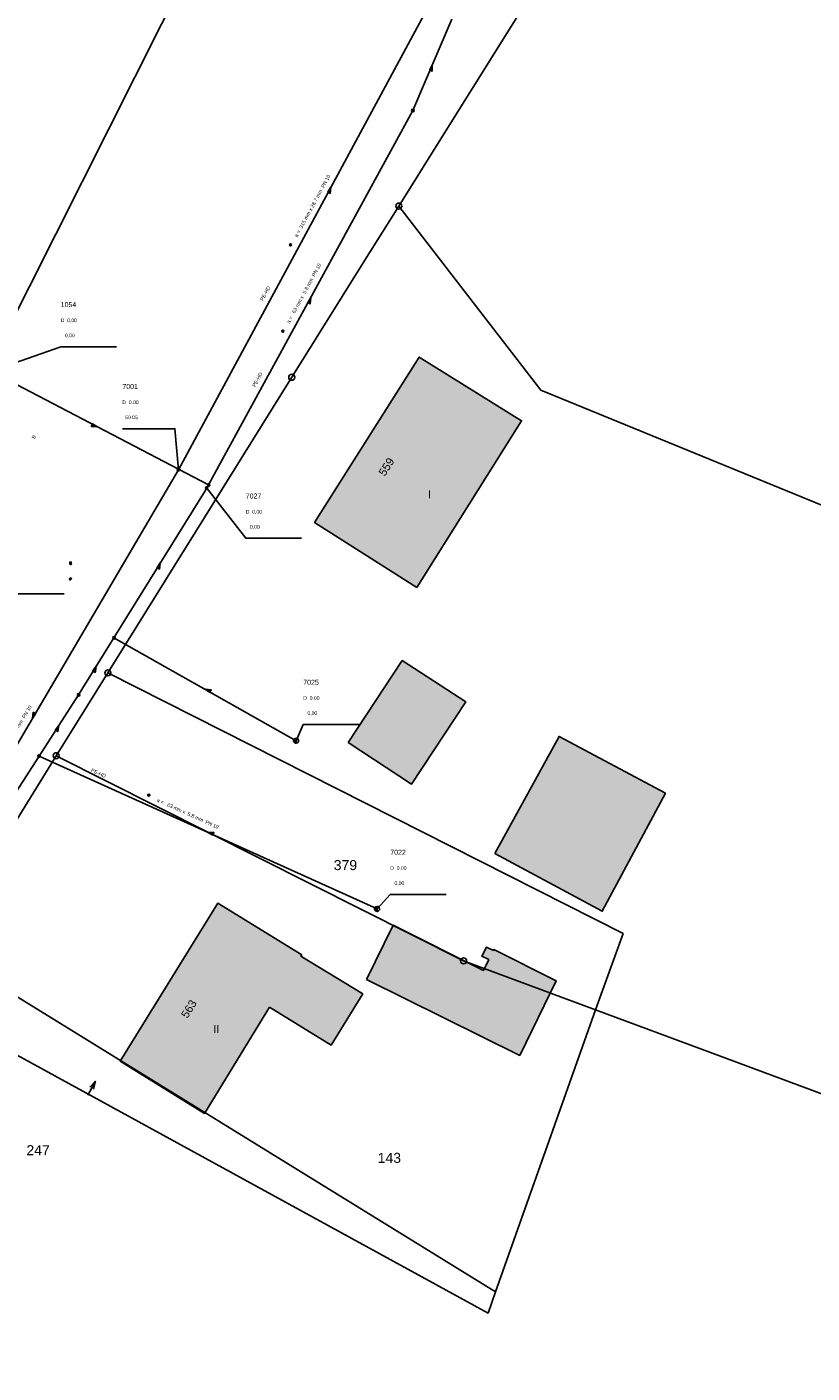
# Model space of a CAD drawing. Header units: metres. Extents: x 410063 to 2410512, y 5786105 to 5787650.
# Tile 27 of 30: x 2410251 to 2410316, y 5787047 to 5787159. Entities that reach past the tile are written whole.
import ezdxf

# ---------------------------------------------------------------- set-up
doc = ezdxf.new("R2010")
doc.units = ezdxf.units.M
for name, color, linetype in [('DRUCK-DECKELH', 40, 'Continuous'), ('DRUCK-FLUßRICH', 40, 'Continuous'), ('DRUCK-HALTUNGE', 40, 'Continuous'), ('DRUCK-ROHRD-M', 40, 'Continuous'), ('DRUCK-ROHRMAT', 40, 'Continuous'), ('DRUCK-SCHACHTN', 40, 'Continuous'), ('DRUCK-SCHAECHT', 40, 'Continuous'), ('DRUCK-SOHLENH', 40, 'Continuous'), ('K100-FLST_GRENZEN', 40, 'Continuous'), ('K105-FLST_NUMMERN', 40, 'Continuous'), ('K125-GEB_LINIEN', 40, 'Continuous'), ('K125-GEB_LINIEN-FLAECHE', 2, 'Continuous'), ('K130-GEB_TEXTE', 40, 'Continuous'), ('R-ROHRMATERIAL', 7, 'Continuous'), ('R-SCHACHTNR', 7, 'Continuous'), ('R-SOHLENHOEHE', 7, 'Continuous')]:
    doc.layers.add(name, color=color, linetype=linetype)
doc.styles.add('ARIAL', font='arial.ttf')

# ---------------------------------------------------------------- blocks, each defined once
blk = doc.blocks.new('233')
at = {"layer": 'K105-FLST_NUMMERN', "color": 7}
for points in [[(2, 0.5, 0), (0, 0, 0), (2, -0.5, 0)], [(0, 0, 0), (4, 0, 0)]]:
    blk.add_polyline3d(points, dxfattribs=at)
blk = doc.blocks.new('GRENZSTEIN')
at = {"color": 7, "linetype": 'Continuous'}
blk.add_circle((0.000001, 0.000001), 0.749999, dxfattribs=at)
blk = doc.blocks.new('140')
at = {"layer": 'DRUCK-FLUßRICH', "color": 12}
for points in [[(0, 0, 0), (6.9, 1, 0), (7, 0, 0), (0, 0, 0)], [(0.141, 0, 0), (0.165, 0.024, 0)], [(0.331, 0.048, 0), (0.283, 0, 0)], [(0.424, 0, 0), (0.496, 0.072, 0)], [(0.662, 0.096, 0), (0.566, 0, 0)], [(0.707, 0, 0), (0.827, 0.12, 0)], [(0.992, 0.144, 0), (0.849, 0, 0)], [(0.99, 0, 0), (1.158, 0.168, 0)], [(1.323, 0.192, 0), (1.131, 0, 0)], [(1.273, 0, 0), (1.489, 0.216, 0)], [(1.654, 0.24, 0), (1.414, 0, 0)], [(1.556, 0, 0), (1.819, 0.264, 0)], [(1.985, 0.288, 0), (1.697, 0, 0)], [(1.838, 0, 0), (2.15, 0.312, 0)], [(2.315, 0.336, 0), (1.98, 0, 0)], [(2.121, 0, 0), (2.481, 0.36, 0)], [(2.646, 0.384, 0), (2.263, 0, 0)], [(2.404, 0, 0), (2.812, 0.407, 0)], [(2.977, 0.431, 0), (2.546, 0, 0)], [(2.687, 0, 0), (3.142, 0.455, 0)], [(3.308, 0.479, 0), (2.828, 0, 0)], [(2.97, 0, 0), (3.473, 0.503, 0)], [(3.639, 0.527, 0), (3.111, 0, 0)], [(3.253, 0, 0), (3.804, 0.551, 0)], [(3.969, 0.575, 0), (3.394, 0, 0)], [(3.536, 0, 0), (4.135, 0.599, 0)], [(4.3, 0.623, 0), (3.677, 0, 0)], [(3.818, 0, 0), (4.466, 0.647, 0)], [(4.631, 0.671, 0), (3.96, 0, 0)], [(4.101, 0, 0), (4.796, 0.695, 0)], [(4.962, 0.719, 0), (4.243, 0, 0)], [(4.384, 0, 0), (5.127, 0.743, 0)], [(5.293, 0.767, 0), (4.525, 0, 0)], [(4.667, 0, 0), (5.458, 0.791, 0)], [(5.623, 0.815, 0), (4.808, 0, 0)], [(4.95, 0, 0), (5.789, 0.839, 0)], [(5.954, 0.863, 0), (5.091, 0, 0)], [(5.233, 0, 0), (6.119, 0.887, 0)], [(6.285, 0.911, 0), (5.374, 0, 0)], [(5.515, 0, 0), (6.45, 0.935, 0)], [(6.616, 0.959, 0), (5.657, 0, 0)], [(5.798, 0, 0), (6.781, 0.983, 0)], [(6.904, 0.964, 0), (5.94, 0, 0)], [(6.081, 0, 0), (6.916, 0.835, 0)], [(6.929, 0.707, 0), (6.223, 0, 0)], [(6.364, 0, 0), (6.942, 0.578, 0)], [(6.955, 0.45, 0), (6.505, 0, 0)], [(6.647, 0, 0), (6.968, 0.321, 0)], [(6.981, 0.193, 0), (6.788, 0, 0)], [(6.93, 0, 0), (6.994, 0.064, 0)]]:
    blk.add_polyline3d(points, dxfattribs=at)
blk = doc.blocks.new('147')
at = {"color": 12, "linetype": 'Continuous'}
blk.add_circle((0, 0), 1.25, dxfattribs=at)
at = {"layer": 'DRUCK-ROHRD-M', "color": 12}
blk.add_polyline3d([(-1.25, -1.25, 0), (1.25, 1.25, 0)], dxfattribs=at)
blk = doc.blocks.new('1008')
at = {"color": 7, "linetype": 'Continuous'}
for start, end in [(360, 180), (180, 360)]:
    blk.add_arc((0, 0), 1.25, start, end, dxfattribs=at)
blk = doc.blocks.new('1002')
at = {"color": 7, "linetype": 'Continuous'}
for start, end in [(359.999977, 180.000023), (29.999995, 90.000023), (180.000023, 359.999977), (210.000012, 269.999977)]:
    blk.add_arc((0, 0), 2.5, start, end, dxfattribs=at)
at = {"layer": 'DRUCK-SCHAECHT', "color": 7}
for points in [[(0, 2.5, 0), (0, -2.5, 0)], [(2.165, 1.25, 0), (0, 1.25, 0), (0, 2.5, 0)], [(-2.165, -1.25, 0), (0, -1.25, 0), (0, -2.5, 0)]]:
    blk.add_polyline3d(points, dxfattribs=at)
blk = doc.blocks.new('122')
at = {"color": 7, "linetype": 'Continuous'}
blk.add_circle((0, 0), 1.25, dxfattribs=at)
blk = doc.blocks.new('1012')
at = {"color": 7, "linetype": 'Continuous'}
for start, end in [(359.999847, 180.000153), (180.000153, 359.999847)]:
    blk.add_arc((0, 0), 0.375, start, end, dxfattribs=at)
at = {"layer": 'R-SOHLENHOEHE', "color": 7}
for points in [[(0.375, 0, 0), (0.938, 0, 0)], [(0.563, 0.188, 0), (0.563, -0.188, 0), (0.938, 0, 0), (0.563, 0.188, 0)]]:
    blk.add_polyline3d(points, dxfattribs=at)
blk = doc.blocks.new('1011')
at = {"color": 7, "linetype": 'Continuous'}
for start, end in [(359.999847, 180.000153), (180.000153, 359.999847)]:
    blk.add_arc((0, 0), 0.375, start, end, dxfattribs=at)
at = {"layer": 'R-SOHLENHOEHE', "color": 7}
blk.add_polyline3d([(0.375, 0, 0), (0.75, 0.188, 0), (0.75, -0.188, 0), (0.375, 0, 0), (0.938, 0, 0)], dxfattribs=at)

msp = doc.modelspace()

# ---------------------------------------------------------------- hatches: boundary and pattern name
at = {"layer": 'K125-GEB_LINIEN-FLAECHE', "true_color": 0xc7c8ca}
for points in [[(2410283.596, 5787111.984), (2410292.291, 5787125.841), (2410283.799, 5787131.12), (2410275.121, 5787117.373)], [(2410277.915, 5787099.11), (2410283.163, 5787095.67), (2410287.654, 5787102.492), (2410282.387, 5787105.92)], [(2410290.063, 5787089.914), (2410298.987, 5787085.112), (2410304.23, 5787094.908), (2410295.408, 5787099.629)], [(2410271.389, 5787077.135), (2410276.481, 5787074.003), (2410279.117, 5787078.246), (2410273.988, 5787081.376), (2410274.056, 5787081.487), (2410267.09, 5787085.77), (2410258.996, 5787072.672), (2410265.994, 5787068.33)], [(2410279.416, 5787079.437), (2410292.135, 5787073.142), (2410295.157, 5787079.345), (2410289.994, 5787081.938), (2410289.954, 5787081.858), (2410289.392, 5787082.141), (2410288.996, 5787081.377), (2410289.568, 5787081.09), (2410289.119, 5787080.197), (2410281.641, 5787083.958)]]:
    msp.add_hatch(color=9, dxfattribs=at).paths.add_polyline_path(points)

# ---------------------------------------------------------------- linework, layer by layer
at = {"layer": 'DRUCK-HALTUNGE', "color": 12}
for points in [[(2410263.83, 5787121.77, 0), (2410289.11, 5787168.68, 0)], [(2410283.27, 5787151.59, 0), (2410286.5, 5787159.18, 0)], [(2410266.33, 5787120.5, 0), (2410283.27, 5787151.59, 0)], [(2410247.88, 5787130.15, 0), (2410266.33, 5787120.5, 0)], [(2410239.58, 5787080.46, 0), (2410263.83, 5787121.77, 0)], [(2410266.17, 5787120.25, 0), (2410266.33, 5787120.5, 0)], [(2410258.47, 5787107.81, 0), (2410266.17, 5787120.25, 0)], [(2410255.54, 5787103.08, 0), (2410258.47, 5787107.81, 0)], [(2410273.59, 5787099.27, 0), (2410258.47, 5787107.81, 0)], [(2410252.26, 5787097.99, 0), (2410255.54, 5787103.08, 0)], [(2410240.85, 5787080.31, 0), (2410252.26, 5787097.99, 0)], [(2410280.31, 5787085.31, 0), (2410252.26, 5787097.99, 0)]]:
    msp.add_polyline3d(points, dxfattribs=at)
at = {"layer": 'DRUCK-SCHACHTN', "color": 7}
for points in [[(2410247.95, 5787129.85, 0), (2410254.054, 5787131.972, 0), (2410258.689, 5787131.972, 0)], [(2410263.83, 5787121.77, 0), (2410263.533, 5787125.167, 0), (2410259.168, 5787125.167, 0)], [(2410266.17, 5787120.25, 0), (2410269.405, 5787116.076, 0), (2410274.04, 5787116.076, 0)], [(2410273.59, 5787099.27, 0), (2410274.177, 5787100.614, 0), (2410278.812, 5787100.614, 0)], [(2410280.31, 5787085.31, 0), (2410281.397, 5787086.5, 0), (2410286.032, 5787086.5, 0)]]:
    msp.add_polyline3d(points, dxfattribs=at)
at = {"layer": 'K100-FLST_GRENZEN', "color": 18, "true_color": 0x000000}
for points in [[(2410130.639008, 5787222.419006, 0), (2410151.40802, 5787204.979004, 0), (2410203.715027, 5787161.054016, 0), (2410196.642029, 5787157.275024, 0), (2410247.06897, 5787128.280029, 0), (2410275.520996, 5787184.846008, 0), (2410278.392029, 5787190.552979, 0), (2410284.179016, 5787202.057007, 0), (2410305.901978, 5787249.926025, 0)], [(2410305.901978, 5787249.926025, 0), (2410284.179016, 5787202.057007, 0), (2410278.392029, 5787190.552979, 0), (2410275.520996, 5787184.846008, 0), (2410247.06897, 5787128.280029, 0), (2410246.275024, 5787126.583008, 0), (2410245.768982, 5787125.502014, 0), (2410242.979004, 5787119.54303, 0), (2410243.361023, 5787118.758972, 0), (2410245.044006, 5787115.302002, 0), (2410221.057983, 5787076.85199, 0), (2410219.390015, 5787074.178009, 0), (2410218.034973, 5787071.992004, 0), (2410211.340027, 5787061.188995, 0), (2410208.424011, 5787056.484009, 0), (2410195.255005, 5787035.234009, 0)], [(2410218.375, 5787040.875, 0), (2410230.929016, 5787061.196991, 0), (2410241.375, 5787078.105011, 0), (2410243.822998, 5787082.065002, 0), (2410250.43103, 5787092.76001, 0), (2410253.679993, 5787098.02002, 0), (2410257.968018, 5787104.901001, 0), (2410273.224976, 5787129.440979, 0), (2410279.437012, 5787139.377991, 0), (2410282.111023, 5787143.656006, 0), (2410285.453979, 5787149.007996, 0), (2410311.127014, 5787190.099976, 0), (2410307.06897, 5787191.768982, 0), (2410325.833008, 5787231.002014, 0)], [(2410369.638977, 5787050.445007, 0), (2410307.958984, 5787073.376007, 0), (2410298.416992, 5787076.923004, 0), (2410290.135986, 5787053.522003, 0), (2410289.505981, 5787051.742004, 0), (2410241.375, 5787078.105011, 0), (2410230.929016, 5787061.196991, 0), (2410218.375, 5787040.875, 0), (2410212.97998, 5787032.143005, 0), (2410209.794983, 5787026.987, 0), (2410210.893005, 5787026.38501, 0), (2410214.307983, 5787024.51001, 0), (2410214.098999, 5787019.696014, 0), (2410210.059998, 5787013.010986, 0), (2410207.710999, 5787012.72699, 0), (2410197.815002, 5786996.54599, 0), (2410198.661011, 5786987.498993, 0), (2410199.198975, 5786981.747009, 0), (2410199.565979, 5786977.820007, 0), (2410199.565979, 5786977.820007, 0), (2410205.864014, 5786910.466003, 0)]]:
    msp.add_polyline3d(points, dxfattribs=at)
for points in [[(2410282.111023, 5787143.656006, 0), (2410293.885986, 5787128.383972, 0), (2410324.294983, 5787115.919006, 0), (2410387.911011, 5787089.84201, 0), (2410409.599976, 5787157.096985, 0), (2410327.56897, 5787183.325012, 0), (2410311.127014, 5787190.099976, 0), (2410285.453979, 5787149.007996, 0), (2410282.111023, 5787143.656006, 0)], [(2410257.968018, 5787104.901001, 0), (2410300.710022, 5787083.261993, 0), (2410298.416992, 5787076.923004, 0), (2410307.958984, 5787073.376007, 0), (2410369.638977, 5787050.445007, 0), (2410374.607971, 5787048.597992, 0), (2410374.68103, 5787048.822998, 0), (2410385.820984, 5787083.362, 0), (2410387.911011, 5787089.84201, 0), (2410324.294983, 5787115.919006, 0), (2410293.885986, 5787128.383972, 0), (2410282.111023, 5787143.656006, 0), (2410279.437012, 5787139.377991, 0), (2410273.224976, 5787129.440979, 0), (2410257.968018, 5787104.901001, 0)], [(2410253.679993, 5787098.02002, 0), (2410287.484009, 5787080.988007, 0), (2410298.416992, 5787076.923004, 0), (2410300.710022, 5787083.261993, 0), (2410257.968018, 5787104.901001, 0), (2410253.679993, 5787098.02002, 0)], [(2410243.822998, 5787082.065002, 0), (2410290.135986, 5787053.522003, 0), (2410298.416992, 5787076.923004, 0), (2410287.484009, 5787080.988007, 0), (2410253.679993, 5787098.02002, 0), (2410250.43103, 5787092.76001, 0), (2410243.822998, 5787082.065002, 0)], [(2410241.375, 5787078.105011, 0), (2410289.505981, 5787051.742004, 0), (2410290.135986, 5787053.522003, 0), (2410243.822998, 5787082.065002, 0), (2410241.375, 5787078.105011, 0)]]:
    msp.add_polyline3d(points, close=True, dxfattribs=at)
at = {"layer": 'K125-GEB_LINIEN', "color": 32}
for points in [[(2410283.596008, 5787111.984009, 0), (2410292.291016, 5787125.841003, 0), (2410283.799011, 5787131.119995, 0), (2410275.120972, 5787117.372986, 0), (2410283.596008, 5787111.984009, 0)], [(2410277.915, 5787099.11, 0), (2410283.163, 5787095.67, 0), (2410287.654, 5787102.492, 0), (2410282.387, 5787105.92, 0), (2410277.915, 5787099.11, 0)], [(2410290.063, 5787089.914, 0), (2410298.987, 5787085.112, 0), (2410304.23, 5787094.908, 0), (2410295.408, 5787099.629, 0), (2410290.063, 5787089.914, 0)], [(2410271.388977, 5787077.13501, 0), (2410276.481018, 5787074.002991, 0), (2410279.117004, 5787078.246002, 0), (2410273.987976, 5787081.376007, 0), (2410274.05603, 5787081.487, 0), (2410267.090027, 5787085.769989, 0), (2410258.995972, 5787072.671997, 0), (2410265.994019, 5787068.329987, 0), (2410271.388977, 5787077.13501, 0)], [(2410279.416, 5787079.437, 0), (2410292.135, 5787073.142, 0), (2410295.157, 5787079.345, 0), (2410289.994, 5787081.938, 0), (2410289.954, 5787081.858, 0), (2410289.392, 5787082.141, 0), (2410288.996, 5787081.377, 0), (2410289.568, 5787081.09, 0), (2410289.119, 5787080.197, 0), (2410281.641, 5787083.958, 0), (2410279.416, 5787079.437, 0)]]:
    msp.add_polyline3d(points, dxfattribs=at)
at = {"layer": 'R-SCHACHTNR', "color": 5}
msp.add_polyline3d([(2410246.04, 5787115.72, 0), (2410249.878, 5787111.467, 0), (2410254.333, 5787111.467, 0)], dxfattribs=at)

# ---------------------------------------------------------------- block references
at = {"layer": 'DRUCK-FLUßRICH', "xscale": 0.067, "yscale": 0.233}
for p, rotation in [((2410284.885, 5787155.385), 242.947), ((2410276.47, 5787145.225), 237.68), ((2410274.8, 5787136.045), 237.415), ((2410257.105, 5787125.325), 148.389), ((2410262.32, 5787114.03), 234.244), ((2410257.005, 5787105.445), 234.224), ((2410266.03, 5787103.54), 326.542), ((2410251.705, 5787101.115), 55.58600000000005), ((2410253.9, 5787100.535), 233.202), ((2410266.25, 5787091.65), 331.679)]:
    msp.add_blockref('140', p, dxfattribs=dict(at, rotation=rotation))
at = {"layer": 'DRUCK-ROHRD-M', "xscale": 0.067, "yscale": 0.067}
for p, rotation in [((2410273.129, 5787140.433), 61.689), ((2410272.479, 5787133.277), 61.725), ((2410261.355, 5787094.754), 335.599)]:
    msp.add_blockref('147', p, dxfattribs=dict(at, rotation=rotation))
at = {"layer": 'DRUCK-SCHAECHT', "xscale": 0.083, "yscale": 0.083, "rotation": 0.5}
for name, p in [('1008', (2410283.27, 5787151.59)), ('1008', (2410263.83, 5787121.77)), ('1008', (2410266.33, 5787120.5)), ('122', (2410266.17, 5787120.25)), ('1008', (2410258.47, 5787107.81)), ('1008', (2410255.54, 5787103.08)), ('1002', (2410273.59, 5787099.27)), ('1008', (2410252.26, 5787097.99)), ('1002', (2410280.31, 5787085.31))]:
    msp.add_blockref(name, p, dxfattribs=at)
at = {"layer": 'K100-FLST_GRENZEN', "xscale": 0.333, "yscale": 0.333}
for p in [(2410282.111, 5787143.656), (2410273.225, 5787129.441), (2410257.968, 5787104.901), (2410253.68, 5787098.02), (2410287.484, 5787080.988)]:
    msp.add_blockref('GRENZSTEIN', p, dxfattribs=at)
at = {"layer": 'K105-FLST_NUMMERN', "xscale": 0.326007, "yscale": 0.326007, "rotation": 241.440002}
msp.add_blockref('233', (2410256.933, 5787070.995), dxfattribs=at)
at = {"layer": 'R-SOHLENHOEHE', "xscale": 0.167, "yscale": 0.167}
for name, p, rotation in [('1012', (2410254.878, 5787113.967), 119.221), ('1012', (2410254.878, 5787113.967), 72.98100000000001), ('1011', (2410254.878, 5787112.717), 225.191)]:
    msp.add_blockref(name, p, dxfattribs=dict(at, rotation=rotation))

# ---------------------------------------------------------------- texts
at = {"layer": 'DRUCK-DECKELH', "color": 7, "linetype": 'Continuous', "style": 'ARIAL'}
for p in [(2410254.054, 5787134.022), (2410259.168, 5787127.217), (2410269.405, 5787118.126), (2410274.177, 5787102.664), (2410281.397, 5787088.55)]:
    msp.add_text('D  0,00', height=0.3, dxfattribs=at).set_placement(p)
at = {"layer": 'DRUCK-ROHRMAT', "color": 12, "linetype": 'Continuous', "style": 'ARIAL'}
for s, rotation, p in [('a =  315 mm x 28.7 mm  PN 10', 61.689, (2410273.693, 5787141.038)), ('a =   63 mm x  5.8 mm  PN 10', 61.725, (2410273.043, 5787133.881)), ('PE-HD', 61.689, (2410270.842, 5787135.76)), ('PE-HD', 61.725, (2410270.195, 5787128.603)), ('a =  315 mm x 28.7 mm  PN 10', 59.576, (2410248.723, 5787097.083)), ('PE-HD', 335.599, (2410256.53, 5787096.714)), ('a =   63 mm x  5.8 mm  PN 10', 335.599, (2410261.997, 5787094.233))]:
    msp.add_text(s, height=0.3, rotation=rotation, dxfattribs=at).set_placement(p)
at = {"layer": 'DRUCK-SCHACHTN', "color": 7, "linetype": 'Continuous', "style": 'ARIAL'}
for s, p in [('1054', (2410254.054, 5787135.272)), ('7001', (2410259.168, 5787128.467)), ('7027', (2410269.405, 5787119.376)), ('7025', (2410274.177, 5787103.914)), ('7022', (2410281.397, 5787089.8))]:
    msp.add_text(s, height=0.416, dxfattribs=at).set_placement(p)
at = {"layer": 'DRUCK-SOHLENH', "color": 7, "linetype": 'Continuous', "style": 'ARIAL'}
for s, p in [('   0,00', (2410254.054, 5787132.772)), ('  50.05', (2410259.168, 5787125.967)), ('   0,00', (2410269.405, 5787116.876)), ('   0,00', (2410274.177, 5787101.414)), ('   0,00', (2410281.397, 5787087.3))]:
    msp.add_text(s, height=0.3, dxfattribs=at).set_placement(p)
at = {"layer": 'K105-FLST_NUMMERN', "color": 7, "linetype": 'Continuous', "style": 'ARIAL'}
for s, p in [('379', (2410276.707, 5787088.525)), ('247', (2410251.209, 5787064.854)), ('143', (2410280.353, 5787064.219))]:
    msp.add_text(s, height=0.8325, dxfattribs=at).set_placement(p)
at = {"layer": 'K130-GEB_TEXTE', "color": 7, "linetype": 'Continuous', "style": 'ARIAL'}
for s, rotation, p in [('559', 57.715, (2410280.95, 5787121.177)), ('563', 58.263, (2410264.563, 5787076.166))]:
    msp.add_text(s, height=0.666, rotation=rotation, dxfattribs=at).set_placement(p)
for s, p in [('I', (2410284.522, 5787119.388)), ('II', (2410266.71, 5787074.998))]:
    msp.add_text(s, height=0.666, dxfattribs=at).set_placement(p)
at = {"layer": 'R-ROHRMATERIAL', "color": 4, "linetype": 'Continuous', "style": 'ARIAL'}
msp.add_text('B', height=0.3, rotation=72.981, dxfattribs=at).set_placement((2410251.925, 5787124.316))

doc.saveas('drawing.dxf')
